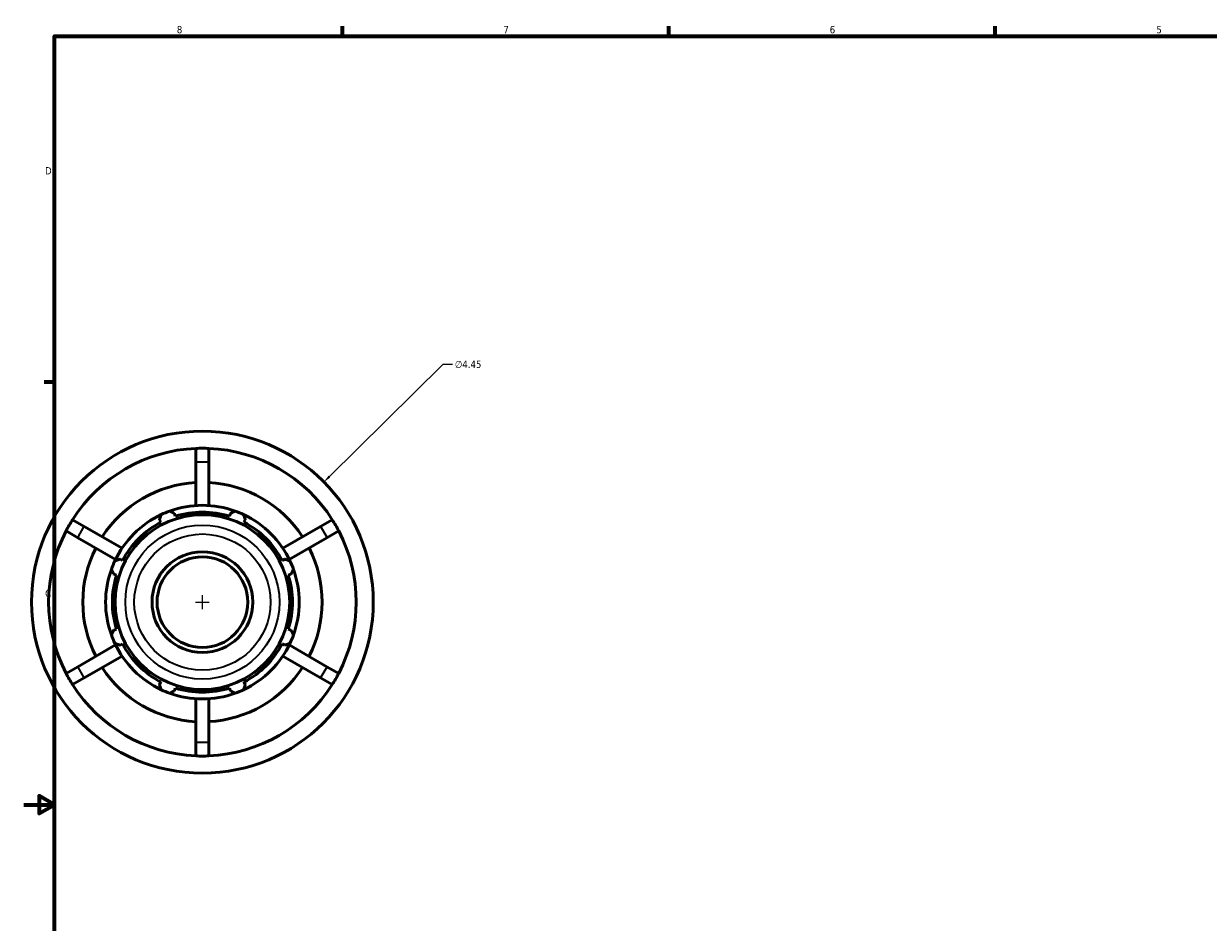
# Model space of a CAD drawing. Header units: inches. Extents: x -3.6 to 53.1, y -14.1 to 33.8.
# Tile 2 of 8: x 0.1 to 15.5, y 9.5 to 21.2. Entities that reach past the tile are written whole.
import ezdxf

# ---------------------------------------------------------------- set-up
doc = ezdxf.new("R2010")
doc.units = ezdxf.units.IN
doc.header["$MEASUREMENT"] = 0
for name, color, linetype, lineweight in [('Border (ANSI)', 7, 'Continuous', 70), ('Dimension (ANSI)', 7, 'Continuous', 25), ('Visible (ANSI)', 7, 'Continuous', 50), ('Visible Narrow (ANSI)', 7, 'Continuous', 35)]:
    doc.layers.add(name, color=color, linetype=linetype, lineweight=lineweight)
doc.styles.add('Note Text (ANSI)', font='tahoma.ttf')
doc.dimstyles.new('Default (ANSI)', dxfattribs={"dimtxt": 0.094488, "dimasz": 0.098425, "dimexe": 0.125, "dimexo": 0.0625, "dimgap": 0.031496, "dimtad": 0, "dimtih": 1, "dimtoh": 1, "dimrnd": 1e-08, "dimzin": 4, "dimdsep": 46, "dimtxsty": 'Note Text (ANSI)', "dimcen": 0.09, "dimdle": 0.393701, "dimclrd": 256, "dimclre": 256, "dimclrt": 5, "dimadec": 0, "dimazin": 1, "dimtfac": 1, "dimtofl": 0, "dimtmove": 0, "dimatfit": 3, "dimfxl": 1, "dimtolj": 1, "dimtzin": 4, "dimlwd": -1, "dimlwe": -1, "dimarcsym": 0})

# ---------------------------------------------------------------- blocks, each defined once
blk = doc.blocks.new('Borders Default Border')
at = {"layer": 'Border (ANSI)'}
for p, q in [((4.25, 21), (4.25, 21.134)), ((8.5, 21), (8.5, 21.134)), ((12.75, 21), (12.75, 21.134)), ((0.5, 16.5), (0.366, 16.5))]:
    blk.add_line(p, q, dxfattribs=at)
at = {"layer": 'Border (ANSI)', "flags": 128}
for points in [[(0.5, 1), (0.5, 21), (33.5, 21), (33.5, 1), (0.5, 1)], [(0.1, 11), (0.5, 11), (0.3, 11.115), (0.3, 10.885), (0.5, 11)]]:
    blk.add_lwpolyline(points, dxfattribs=at)
at = {"layer": 'Border (ANSI)', "color": 5, "true_color": 0x0000ff, "char_height": 0.0945, "attachment_point": 7, "style": 'Note Text (ANSI)'}
for s, insert in [('8', (2.094, 21.038)), ('7', (6.346, 21.04)), ('6', (10.595, 21.038)), ('5', (14.847, 21.038)), ('D', (0.378, 19.203)), ('C', (0.378, 13.701))]:
    blk.add_mtext(s, dxfattribs=dict(at, insert=insert))
blk = doc.blocks.new('*D10')
at = {"layer": 'Defpoints', "color": 0, "transparency": 16777216}
for p in [(4.009, 15.2), (0.844, 12.072)]:
    blk.add_point(p, dxfattribs=at)
at = {"layer": 'Dimension (ANSI)', "transparency": 16777216}
for p, q in [((5.556, 16.729), (4.079, 15.269)), ((5.682, 16.729), (5.556, 16.729)), ((2.337, 13.636), (2.517, 13.636)), ((2.427, 13.546), (2.427, 13.726))]:
    blk.add_line(p, q, dxfattribs=at)
blk.add_solid([(4.068, 15.281), (4.091, 15.257), (4.009, 15.2)], dxfattribs=at)
at = {"layer": 'Dimension (ANSI)', "color": 5, "transparency": 16777216, "insert": (5.714, 16.779), "char_height": 0.0945, "attachment_point": 1, "style": 'Note Text (ANSI)'}
blk.add_mtext('\\A1;∅4.45', dxfattribs=at)

msp = doc.modelspace()

# ---------------------------------------------------------------- linework, layer by layer
at = {"layer": 'Visible (ANSI)'}
for p, q in [((2.343, 15.46), (2.343, 15.637)), ((2.511, 15.637), (2.511, 15.46)), ((2.343, 14.893), (2.343, 15.46)), ((2.511, 15.46), (2.511, 14.893)), ((0.736, 14.709), (0.889, 14.621)), ((1.868, 14.709), (1.886, 14.675)), ((2.074, 14.754), (2.063, 14.79)), ((2.791, 14.79), (2.779, 14.754)), ((2.968, 14.675), (2.985, 14.709)), ((3.965, 14.621), (4.118, 14.709)), ((0.805, 14.475), (0.652, 14.564)), ((0.889, 14.621), (1.38, 14.337)), ((3.474, 14.337), (3.965, 14.621)), ((4.202, 14.564), (4.049, 14.475)), ((1.296, 14.192), (0.805, 14.475)), ((4.049, 14.475), (3.558, 14.192)), ((1.387, 14.177), (1.354, 14.195)), ((3.5, 14.195), (3.466, 14.177)), ((1.273, 14), (1.309, 13.988)), ((3.544, 13.988), (3.58, 14)), ((1.309, 13.284), (1.273, 13.272)), ((3.58, 13.272), (3.544, 13.284)), ((0.805, 12.796), (1.296, 13.08)), ((1.354, 13.077), (1.387, 13.095)), ((3.466, 13.095), (3.5, 13.077)), ((3.558, 13.08), (4.049, 12.796)), ((1.38, 12.935), (0.889, 12.651)), ((3.965, 12.651), (3.474, 12.935)), ((0.652, 12.708), (0.805, 12.796)), ((0.889, 12.651), (0.736, 12.563)), ((4.118, 12.563), (3.965, 12.651)), ((4.049, 12.796), (4.202, 12.708)), ((1.886, 12.597), (1.868, 12.563)), ((2.063, 12.482), (2.074, 12.518)), ((2.779, 12.518), (2.791, 12.482)), ((2.985, 12.563), (2.968, 12.597)), ((2.343, 11.811), (2.343, 12.379)), ((2.511, 12.379), (2.511, 11.811)), ((2.343, 11.635), (2.343, 11.811)), ((2.511, 11.811), (2.511, 11.635))]:
    msp.add_line(p, q, dxfattribs=at)
for radius in [2.225, 1.137, 0.656, 0.59]:
    msp.add_circle((2.427, 13.636), radius, dxfattribs=at)
for radius, start, end in [(2.003, 92.4041, 147.5959), (2.003, 32.4041, 87.5959), (1.558, 93.0916, 146.9084), (1.558, 33.0916, 86.9084), (1.26, 109.792, 115.208), (1.26, 70.208, 109.792), (1.172, 72.5, 107.5), (1.26, 64.792, 70.208), (1.26, 115.208, 154.792), (1.172, 117.5, 152.5), (1.26, 25.208, 64.792), (1.172, 27.5, 62.5), (2.002, 152.4041, 207.5959), (2.002, 332.4041, 27.5959), (1.557, 153.0916, 206.9084), (1.558, 333.0916, 26.9084), (1.26, 160.208, 199.792), (1.26, 154.792, 160.208), (1.26, 19.792, 25.208), (1.26, 340.208, 19.792), (1.172, 162.5, 197.5), (1.172, 342.5, 17.5), (1.26, 199.792, 205.208), (1.26, 334.792, 340.208), (1.26, 205.208, 244.792), (1.172, 207.5, 242.5), (1.26, 295.208, 334.792), (1.172, 297.5, 332.5), (1.558, 213.0916, 266.9084), (1.557, 273.0916, 326.9084), (2.002, 212.4041, 267.5959), (1.26, 244.792, 250.208), (1.172, 252.5, 287.5), (2.002, 272.4041, 327.5959), (1.26, 289.792, 295.208), (1.26, 250.208, 289.792)]:
    msp.add_arc((2.427, 13.636), radius, start, end, dxfattribs=at)
for points in [[(2.427, 15.638), (2.4, 15.638), (2.372, 15.638), (2.343, 15.637)], [(2.511, 15.637), (2.482, 15.638), (2.454, 15.638), (2.427, 15.638)], [(0.736, 14.709), (0.721, 14.685), (0.706, 14.661), (0.693, 14.637)], [(4.161, 14.637), (4.147, 14.661), (4.133, 14.685), (4.118, 14.709)], [(0.693, 14.637), (0.679, 14.614), (0.665, 14.589), (0.652, 14.564)], [(4.202, 14.564), (4.188, 14.589), (4.175, 14.614), (4.161, 14.637)], [(0.652, 12.708), (0.665, 12.683), (0.679, 12.658), (0.693, 12.635)], [(4.161, 12.635), (4.175, 12.658), (4.188, 12.683), (4.202, 12.708)], [(0.693, 12.635), (0.706, 12.611), (0.721, 12.587), (0.736, 12.563)], [(4.118, 12.563), (4.133, 12.587), (4.147, 12.611), (4.161, 12.635)], [(2.343, 11.635), (2.372, 11.634), (2.4, 11.633), (2.427, 11.633)], [(2.427, 11.633), (2.454, 11.633), (2.482, 11.634), (2.511, 11.635)]]:
    msp.add_open_spline(points, degree=3, dxfattribs=at)
for points, weights in [([(2, 14.822), (2.032, 14.805), (2.063, 14.79)], [1, 1.00106092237, 1.00130491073]), ([(2.791, 14.79), (2.821, 14.805), (2.853, 14.822)], [1.00130491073, 1.00106092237, 1]), ([(1.868, 14.709), (1.879, 14.742), (1.89, 14.776)], [1.00130491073, 1.00106092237, 1]), ([(2.963, 14.776), (2.975, 14.742), (2.985, 14.709)], [1, 1.00106092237, 1.00130491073]), ([(1.287, 14.173), (1.321, 14.184), (1.354, 14.195)], [1, 1.00106092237, 1.00130491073]), ([(3.5, 14.195), (3.533, 14.184), (3.567, 14.173)], [1.00130491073, 1.00106092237, 1]), ([(1.273, 14), (1.258, 14.031), (1.241, 14.063)], [1.00130491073, 1.00106092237, 1]), ([(3.612, 14.063), (3.596, 14.031), (3.58, 14)], [1, 1.00106092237, 1.00130491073]), ([(1.241, 13.209), (1.258, 13.241), (1.273, 13.272)], [1, 1.00106092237, 1.00130491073]), ([(3.58, 13.272), (3.596, 13.241), (3.612, 13.209)], [1.00130491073, 1.00106092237, 1]), ([(1.354, 13.077), (1.321, 13.088), (1.287, 13.099)], [1.00130491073, 1.00106092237, 1]), ([(3.567, 13.099), (3.533, 13.088), (3.5, 13.077)], [1, 1.00106092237, 1.00130491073]), ([(1.89, 12.496), (1.879, 12.53), (1.868, 12.563)], [1, 1.00106092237, 1.00130491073]), ([(2.985, 12.563), (2.975, 12.53), (2.963, 12.496)], [1.00130491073, 1.00106092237, 1]), ([(2.063, 12.482), (2.032, 12.467), (2, 12.45)], [1.00130491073, 1.00106092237, 1]), ([(2.853, 12.45), (2.821, 12.467), (2.791, 12.482)], [1, 1.00106092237, 1.00130491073])]:
    msp.add_rational_spline(points, weights, degree=2, dxfattribs=at)
at = {"layer": 'Visible Narrow (ANSI)'}
for p, q in [((2.351, 15.46), (2.502, 15.46)), ((0.809, 14.483), (0.885, 14.614)), ((3.969, 14.614), (4.045, 14.483)), ((0.885, 12.658), (0.809, 12.789)), ((4.045, 12.789), (3.969, 12.658)), ((2.502, 11.811), (2.351, 11.811))]:
    msp.add_line(p, q, dxfattribs=at)
for radius in [1.003, 0.887]:
    msp.add_circle((2.427, 13.636), radius, dxfattribs=at)

# ---------------------------------------------------------------- block references
msp.add_blockref('Borders Default Border', (0, 0))

# ---------------------------------------------------------------- dimensions: what is measured, and where the dimension line sits
at = {"layer": 'Dimension (ANSI)'}
dim = msp.add_diameter_dim_2p(p1=(0.844, 12.072), p2=(4.009, 15.2), dimstyle='Default (ANSI)', override={"dimgap": 0.031496, "dimdec": 2, "dimlfac": 1, "dimtol": 0, "dimlim": 0, "dimtp": 0, "dimtm": 0, "dimtdec": 2}, dxfattribs=at)
dim.commit()
dim.dimension.update_dxf_attribs({"geometry": '*D10', "text_midpoint": (5.885, 16.729), "dimtype": 163})

doc.saveas('drawing.dxf')
